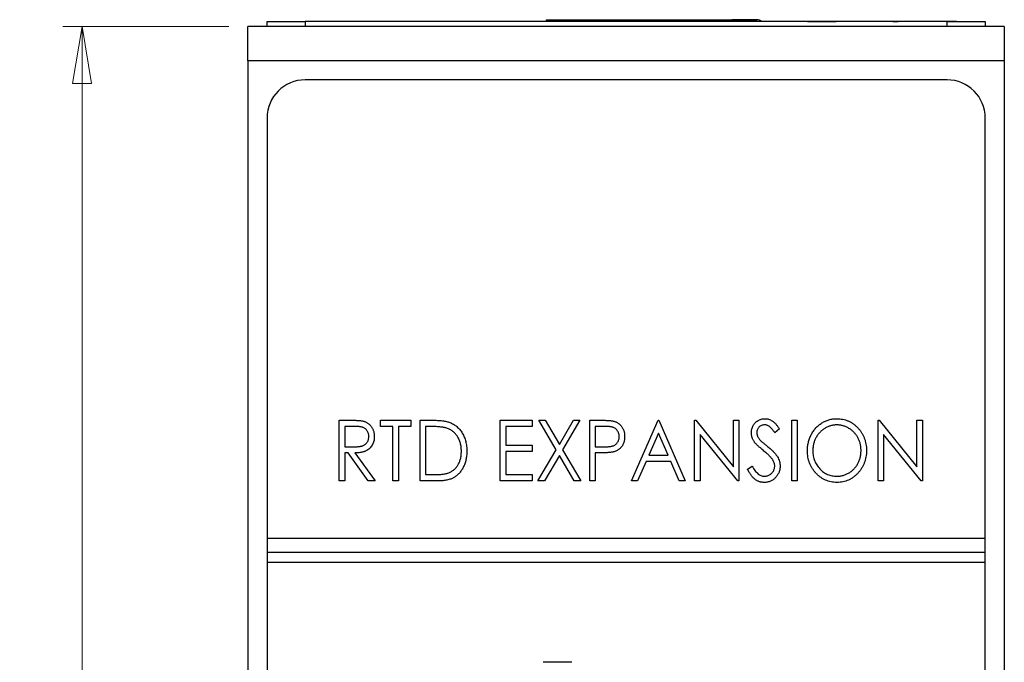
# Paper-space layout 'Sheet2' of a CAD drawing. Header units: millimetres. Extents: x 0 to 420, y 0 to 297.
# Tile 10 of 19: x 89 to 140, y 185 to 219. Entities that reach past the tile are written whole.
import ezdxf

# ---------------------------------------------------------------- set-up
doc = ezdxf.new("R2010")
doc.units = ezdxf.units.MM
doc.styles.add('SLDTEXTSTYLE1', font='TXT', dxfattribs={"width": 0.75})
doc.dimstyles.new('SLDDIMSTYLE1', dxfattribs={"dimtxt": 2.5, "dimasz": 3, "dimexe": 0, "dimexo": 0.0625, "dimtad": 1, "dimdec": 0, "dimrnd": 1e-09, "dimzin": 12, "dimdsep": 46, "dimtxsty": 'SLDTEXTSTYLE1', "dimblk1": 'CLOSED', "dimblk2": 'CLOSED', "dimsah": 1, "dimcen": 0.09, "dimadec": 0, "dimazin": 3, "dimtfac": 1, "dimtofl": 0, "dimtmove": 0, "dimatfit": 3, "dimldrblk": 'CLOSED', "dimfxl": 1, "dimfrac": 2, "dimtolj": 1, "dimtzin": 12, "dimarcsym": 0})

# ---------------------------------------------------------------- blocks, each defined once
blk = doc.blocks.new('_Closed')
at = {"color": 0, "linetype": 'ByBlock', "lineweight": -2}
for p, q in [((-1, 0.166667), (0, 0)), ((-1, 0.166667), (-1, -0.166667)), ((0, 0), (-1, -0.166667)), ((0, 0), (-1, 0))]:
    blk.add_line(p, q, dxfattribs=at)
blk = doc.blocks.new('_D_4')
at = {"color": 7, "linetype": 'Continuous', "lineweight": 0}
for p, q in [((99.462, 218.496), (90.781, 218.496)), ((91.781, 218.496), (91.781, 90.486)), ((99.462, 90.486), (90.781, 90.486))]:
    blk.add_line(p, q, dxfattribs=at)
at = {"color": 7, "linetype": 'Continuous', "lineweight": 18, "xscale": 3, "yscale": 3}
for p, rotation in [((91.781, 218.496, -59.249), 90), ((91.781, 90.486, -59.249), 270)]:
    blk.add_blockref('_Closed', p, dxfattribs=dict(at, rotation=rotation))
at = {"color": 7, "linetype": 'Continuous', "lineweight": 18, "insert": (88.559, 151.72), "char_height": 2.5, "attachment_point": 1, "rotation": 90, "style": 'SLDTEXTSTYLE1'}
blk.add_mtext('128', dxfattribs=at)

psp = doc.layouts.new('Sheet2')

# ---------------------------------------------------------------- linework, layer by layer
at = {"color": 7, "linetype": 'Continuous', "lineweight": 25}
for p, q in [((101.462, 218.496), (101.462, 218.746)), ((101.462, 218.746), (103.462, 218.746)), ((103.462, 218.746), (103.462, 218.496)), ((137.062, 218.746), (103.462, 218.746)), ((109.748, 218.751), (109.748, 218.746)), ((109.816, 218.751), (109.816, 218.746)), ((111.11, 218.751), (109.816, 218.751)), ((111.11, 218.751), (111.11, 218.746)), ((112.462, 218.751), (111.11, 218.751)), ((112.462, 218.751), (112.462, 218.746)), ((112.53, 218.751), (112.53, 218.746)), ((116.091, 218.746), (116.091, 218.845)), ((116.091, 218.845), (127.091, 218.845)), ((116.091, 218.845), (117.291, 218.845)), ((117.291, 218.845), (118.941, 218.845)), ((118.941, 218.845), (125.791, 218.845)), ((127.091, 218.845), (125.791, 218.845)), ((128.352, 218.751), (128.352, 218.746)), ((128.868, 218.751), (128.352, 218.751)), ((128.868, 218.751), (128.868, 218.746)), ((129.221, 218.751), (128.868, 218.751)), ((129.221, 218.751), (129.221, 218.746)), ((129.736, 218.751), (129.221, 218.751)), ((129.736, 218.751), (129.736, 218.746)), ((129.762, 218.751), (131.252, 218.751)), ((129.762, 218.751), (129.762, 218.746)), ((131.348, 218.751), (131.348, 218.746)), ((132.23, 218.751), (132.23, 218.746)), ((132.967, 218.751), (132.967, 218.746)), ((134.062, 218.751), (132.967, 218.751)), ((134.062, 218.751), (134.062, 218.746)), ((134.13, 218.751), (134.13, 218.746)), ((134.226, 218.751), (134.512, 218.751)), ((134.512, 218.751), (134.512, 218.746)), ((134.848, 218.751), (134.848, 218.746)), ((134.916, 218.751), (134.916, 218.746)), ((137.562, 218.751), (134.916, 218.751)), ((137.062, 218.496), (137.062, 218.746)), ((137.062, 218.746), (139.062, 218.746)), ((137.562, 218.751), (137.562, 218.746)), ((137.63, 218.751), (137.63, 218.746)), ((139.062, 218.746), (139.062, 218.496)), ((140.062, 218.496), (100.462, 218.496)), ((100.462, 216.696), (100.462, 218.496)), ((140.062, 218.496), (140.062, 216.696)), ((140.062, 216.696), (100.462, 216.696)), ((100.462, 216.696), (100.462, 160.291)), ((140.062, 216.696), (140.062, 160.291)), ((137.062, 215.696), (103.462, 215.696)), ((101.462, 213.696), (101.462, 191.696)), ((139.062, 191.696), (139.062, 213.696)), ((105.247, 194.696), (105.247, 197.871)), ((105.247, 197.871), (105.831, 197.871)), ((105.532, 197.545), (105.532, 196.487)), ((106.06, 197.545), (105.532, 197.545)), ((107.405, 197.545), (107.405, 197.871)), ((107.405, 197.871), (108.992, 197.871)), ((108.056, 197.545), (107.405, 197.545)), ((108.056, 194.696), (108.056, 197.545)), ((108.992, 197.545), (108.341, 197.545)), ((108.341, 197.545), (108.341, 194.696)), ((108.992, 197.871), (108.992, 197.545)), ((109.481, 194.696), (109.481, 197.871)), ((109.481, 197.871), (110.082, 197.871)), ((109.971, 197.545), (109.766, 197.545)), ((109.766, 197.545), (109.766, 195.022)), ((113.673, 197.871), (115.342, 197.871)), ((113.673, 194.696), (113.673, 197.871)), ((115.342, 197.545), (113.958, 197.545)), ((113.958, 197.545), (113.958, 196.568)), ((115.342, 197.871), (115.342, 197.545)), ((115.688, 197.871), (116.025, 197.871)), ((116.599, 196.318), (115.688, 197.871)), ((116.025, 197.871), (116.767, 196.605)), ((116.767, 196.605), (117.509, 197.871)), ((117.846, 197.871), (116.936, 196.318)), ((117.509, 197.871), (117.846, 197.871)), ((118.355, 197.871), (118.938, 197.871)), ((118.355, 194.696), (118.355, 197.871)), ((119.169, 197.545), (118.639, 197.545)), ((118.639, 197.545), (118.639, 196.487)), ((120.553, 194.696), (121.937, 197.871)), ((121.937, 197.871), (121.977, 197.871)), ((121.977, 197.871), (123.361, 194.696)), ((123.85, 194.696), (123.85, 197.871)), ((123.85, 197.871), (123.909, 197.871)), ((123.909, 197.871), (125.885, 195.433)), ((125.885, 195.433), (125.885, 197.871)), ((125.885, 197.871), (126.17, 197.871)), ((126.17, 197.871), (126.17, 194.696)), ((128.938, 197.871), (129.223, 197.871)), ((128.938, 194.696), (128.938, 197.871)), ((129.223, 197.871), (129.223, 194.696)), ((133.456, 194.696), (133.456, 197.871)), ((133.456, 197.871), (133.516, 197.871)), ((133.516, 197.871), (135.491, 195.433)), ((135.491, 195.433), (135.491, 197.871)), ((135.491, 197.871), (135.776, 197.871)), ((135.776, 197.871), (135.776, 194.696)), ((121.957, 197.195), (121.453, 196.039)), ((122.461, 196.039), (121.957, 197.195)), ((126.105, 194.696), (124.135, 197.128)), ((124.135, 197.128), (124.135, 194.696)), ((128.287, 197.415), (128.046, 197.22)), ((135.711, 194.696), (133.741, 197.128)), ((133.741, 197.128), (133.741, 194.696)), ((105.532, 196.487), (106.048, 196.482)), ((113.958, 196.568), (115.342, 196.568)), ((115.342, 196.568), (115.342, 196.243)), ((118.639, 196.487), (119.146, 196.48)), ((105.532, 196.161), (105.532, 194.696)), ((105.703, 196.161), (105.532, 196.161)), ((106.76, 194.696), (105.703, 196.161)), ((106.062, 196.161), (107.12, 194.696)), ((115.342, 196.243), (113.958, 196.243)), ((113.958, 196.243), (113.958, 195.022)), ((115.648, 194.696), (116.599, 196.318)), ((116.767, 196.031), (115.984, 194.696)), ((117.55, 194.696), (116.767, 196.031)), ((116.936, 196.318), (117.886, 194.696)), ((118.85, 196.161), (118.639, 196.161)), ((118.639, 196.161), (118.639, 194.696)), ((121.453, 196.039), (122.461, 196.039)), ((121.311, 195.713), (120.867, 194.696)), ((122.603, 195.713), (121.311, 195.713)), ((123.046, 194.696), (122.603, 195.713)), ((126.618, 195.308), (126.869, 195.469)), ((109.766, 195.022), (110.101, 195.022)), ((113.958, 195.022), (115.342, 195.022)), ((115.342, 195.022), (115.342, 194.696)), ((105.532, 194.696), (105.247, 194.696)), ((107.12, 194.696), (106.76, 194.696)), ((108.341, 194.696), (108.056, 194.696)), ((110.403, 194.696), (109.481, 194.696)), ((115.342, 194.696), (113.673, 194.696)), ((115.984, 194.696), (115.648, 194.696)), ((117.886, 194.696), (117.55, 194.696)), ((118.639, 194.696), (118.355, 194.696)), ((120.867, 194.696), (120.553, 194.696)), ((123.361, 194.696), (123.046, 194.696)), ((124.135, 194.696), (123.85, 194.696)), ((126.17, 194.696), (126.105, 194.696)), ((129.223, 194.696), (128.938, 194.696)), ((133.741, 194.696), (133.456, 194.696)), ((135.776, 194.696), (135.711, 194.696)), ((101.462, 191.696), (139.062, 191.696)), ((101.462, 191.696), (101.462, 190.946)), ((139.062, 190.946), (139.062, 191.696)), ((139.062, 190.946), (101.462, 190.946)), ((101.462, 190.946), (101.462, 190.446)), ((139.062, 190.446), (139.062, 190.946)), ((101.462, 190.446), (139.062, 190.446)), ((101.462, 190.446), (101.462, 95.296)), ((139.062, 95.296), (139.062, 190.446)), ((117.412, 185.196), (115.912, 185.196))]:
    psp.add_line(p, q, dxfattribs=at)
at = {"color": 8, "linetype": 'Continuous', "lineweight": 25}
psp.add_line((127.091, 218.845), (127.091, 218.746), dxfattribs=at)
at = {"color": 7, "linetype": 'Continuous', "lineweight": 25}
for centre, radius, start, end in [((127.091, 218.345), 0.5, 53.329, 90), ((127.091, 218.345), 0.5, 53.3289, 90), ((103.462, 213.696), 2, 90, 180), ((137.062, 213.696), 2, 0, 90)]:
    psp.add_arc(centre, radius, start, end, dxfattribs=at)
for points, knots in [([(126.821, 197.211), (126.822, 197.245), (126.824, 197.311), (126.842, 197.408), (126.87, 197.501), (126.909, 197.588), (126.96, 197.668), (127.019, 197.741), (127.089, 197.803), (127.166, 197.856), (127.25, 197.899), (127.338, 197.93), (127.431, 197.948), (127.494, 197.951), (127.525, 197.952)], [0, 0, 0, 0, 0.088291, 0.174419, 0.258423, 0.342317, 0.425287, 0.506935, 0.587922, 0.670559, 0.753145, 0.834844, 0.916686, 1, 1, 1, 1]), ([(127.525, 197.952), (127.559, 197.951), (127.626, 197.948), (127.725, 197.926), (127.82, 197.889), (127.896, 197.847), (127.955, 197.805), (128.001, 197.768), (128.047, 197.723), (128.094, 197.674), (128.142, 197.617), (128.19, 197.556), (128.238, 197.487), (128.27, 197.44), (128.287, 197.415)], [0, 0, 0, 0, 0.103822, 0.205919, 0.309231, 0.415653, 0.47222, 0.532858, 0.597819, 0.667857, 0.743177, 0.823448, 0.908942, 1, 1, 1, 1]), ([(129.752, 196.269), (129.753, 196.307), (129.754, 196.382), (129.764, 196.494), (129.779, 196.603), (129.802, 196.711), (129.831, 196.816), (129.866, 196.919), (129.908, 197.02), (129.956, 197.119), (130.009, 197.214), (130.068, 197.303), (130.13, 197.389), (130.197, 197.468), (130.27, 197.541), (130.347, 197.611), (130.428, 197.674), (130.514, 197.732), (130.602, 197.784), (130.694, 197.828), (130.787, 197.867), (130.882, 197.898), (130.979, 197.922), (131.078, 197.939), (131.178, 197.951), (131.246, 197.952), (131.28, 197.952)], [0, 0, 0, 0, 0.044811, 0.089011, 0.13275, 0.176233, 0.219272, 0.262324, 0.305647, 0.348979, 0.392242, 0.43461, 0.476184, 0.517236, 0.558165, 0.598792, 0.639668, 0.680638, 0.721467, 0.761759, 0.801482, 0.840953, 0.880381, 0.919726, 0.959716, 1, 1, 1, 1]), ([(131.28, 197.952), (131.334, 197.951), (131.441, 197.948), (131.599, 197.925), (131.749, 197.887), (131.894, 197.835), (132.03, 197.766), (132.16, 197.683), (132.283, 197.584), (132.398, 197.472), (132.503, 197.349), (132.594, 197.217), (132.672, 197.079), (132.736, 196.933), (132.785, 196.781), (132.82, 196.622), (132.842, 196.455), (132.844, 196.342), (132.846, 196.285)], [0, 0, 0, 0, 0.064112, 0.12603, 0.186709, 0.24615, 0.305771, 0.366051, 0.427384, 0.490821, 0.554635, 0.61692, 0.678954, 0.740666, 0.803314, 0.866858, 0.932414, 1, 1, 1, 1]), ([(105.831, 197.871), (105.87, 197.871), (105.945, 197.87), (106.052, 197.869), (106.149, 197.865), (106.237, 197.861), (106.315, 197.854), (106.383, 197.848), (106.441, 197.839), (106.476, 197.831), (106.492, 197.828)], [0, 0, 0, 0, 0.176242, 0.33814, 0.484799, 0.617149, 0.734395, 0.837422, 0.92561, 1, 1, 1, 1]), ([(106.794, 197.022), (106.793, 197.048), (106.791, 197.098), (106.776, 197.172), (106.75, 197.242), (106.714, 197.307), (106.671, 197.367), (106.62, 197.418), (106.563, 197.46), (106.51, 197.487), (106.462, 197.504), (106.421, 197.515), (106.374, 197.524), (106.321, 197.532), (106.264, 197.538), (106.2, 197.542), (106.132, 197.545), (106.084, 197.545), (106.06, 197.545)], [0, 0, 0, 0, 0.074206, 0.146692, 0.218332, 0.29067, 0.362618, 0.431553, 0.499554, 0.567987, 0.604677, 0.646293, 0.69288, 0.744014, 0.799888, 0.86174, 0.928424, 1, 1, 1, 1]), ([(106.492, 197.828), (106.513, 197.822), (106.556, 197.811), (106.616, 197.786), (106.674, 197.759), (106.729, 197.726), (106.78, 197.688), (106.829, 197.646), (106.875, 197.6), (106.916, 197.548), (106.955, 197.494), (106.988, 197.435), (107.017, 197.374), (107.04, 197.309), (107.057, 197.242), (107.07, 197.171), (107.078, 197.097), (107.079, 197.047), (107.079, 197.022)], [0, 0, 0, 0, 0.061387, 0.121495, 0.181089, 0.240038, 0.298644, 0.35799, 0.418441, 0.480043, 0.541867, 0.604173, 0.666682, 0.729899, 0.794538, 0.860455, 0.929211, 1, 1, 1, 1]), ([(110.869, 197.456), (110.844, 197.464), (110.792, 197.479), (110.707, 197.496), (110.611, 197.511), (110.505, 197.524), (110.387, 197.533), (110.258, 197.54), (110.118, 197.545), (110.021, 197.545), (109.971, 197.545)], [0, 0, 0, 0, 0.084774, 0.180312, 0.28709, 0.406015, 0.536482, 0.678682, 0.833402, 1, 1, 1, 1]), ([(110.082, 197.871), (110.134, 197.87), (110.235, 197.87), (110.381, 197.865), (110.516, 197.856), (110.64, 197.843), (110.753, 197.828), (110.854, 197.808), (110.945, 197.785), (111, 197.766), (111.026, 197.756)], [0, 0, 0, 0, 0.164344, 0.316794, 0.458147, 0.588563, 0.707492, 0.815269, 0.912897, 1, 1, 1, 1]), ([(111.638, 196.244), (111.638, 196.281), (111.636, 196.354), (111.627, 196.461), (111.611, 196.564), (111.589, 196.663), (111.56, 196.758), (111.525, 196.848), (111.484, 196.935), (111.436, 197.017), (111.383, 197.094), (111.325, 197.165), (111.261, 197.229), (111.193, 197.288), (111.119, 197.34), (111.041, 197.386), (110.957, 197.425), (110.898, 197.446), (110.869, 197.456)], [0, 0, 0, 0, 0.072235, 0.141829, 0.209054, 0.274618, 0.338839, 0.40167, 0.463864, 0.525432, 0.586208, 0.645431, 0.704074, 0.762298, 0.820336, 0.879142, 0.938766, 1, 1, 1, 1]), ([(111.026, 197.756), (111.061, 197.742), (111.129, 197.715), (111.226, 197.663), (111.317, 197.603), (111.404, 197.537), (111.482, 197.462), (111.557, 197.381), (111.624, 197.292), (111.687, 197.196), (111.743, 197.093), (111.791, 196.986), (111.832, 196.874), (111.866, 196.757), (111.891, 196.635), (111.91, 196.509), (111.921, 196.377), (111.922, 196.288), (111.923, 196.243)], [0, 0, 0, 0, 0.059398, 0.117804, 0.175649, 0.233437, 0.291249, 0.349576, 0.409329, 0.470372, 0.532591, 0.595119, 0.658625, 0.723231, 0.789405, 0.857649, 0.927742, 1, 1, 1, 1]), ([(118.938, 197.871), (118.978, 197.871), (119.055, 197.871), (119.166, 197.868), (119.266, 197.864), (119.356, 197.859), (119.436, 197.853), (119.505, 197.845), (119.564, 197.836), (119.6, 197.827), (119.616, 197.823)], [0, 0, 0, 0, 0.1765, 0.339032, 0.485753, 0.61857, 0.735674, 0.838185, 0.926155, 1, 1, 1, 1]), ([(119.901, 197.018), (119.9, 197.043), (119.898, 197.094), (119.883, 197.168), (119.857, 197.239), (119.821, 197.305), (119.778, 197.366), (119.727, 197.417), (119.67, 197.46), (119.616, 197.487), (119.568, 197.504), (119.527, 197.515), (119.48, 197.524), (119.428, 197.532), (119.371, 197.538), (119.308, 197.542), (119.24, 197.545), (119.193, 197.545), (119.169, 197.545)], [0, 0, 0, 0, 0.074091, 0.147068, 0.219176, 0.292487, 0.364821, 0.434086, 0.502842, 0.57172, 0.608354, 0.649905, 0.695817, 0.746872, 0.802658, 0.863186, 0.92915, 1, 1, 1, 1]), ([(119.616, 197.823), (119.637, 197.817), (119.677, 197.805), (119.736, 197.781), (119.792, 197.753), (119.845, 197.721), (119.895, 197.684), (119.942, 197.642), (119.986, 197.596), (120.027, 197.546), (120.065, 197.492), (120.098, 197.435), (120.125, 197.374), (120.147, 197.309), (120.165, 197.242), (120.177, 197.17), (120.185, 197.096), (120.186, 197.045), (120.186, 197.019)], [0, 0, 0, 0, 0.060075, 0.119303, 0.178069, 0.236256, 0.294313, 0.353143, 0.412708, 0.473813, 0.535615, 0.597403, 0.660232, 0.723514, 0.789577, 0.856841, 0.927091, 1, 1, 1, 1]), ([(127.509, 197.627), (127.48, 197.626), (127.425, 197.623), (127.347, 197.6), (127.277, 197.563), (127.217, 197.512), (127.168, 197.451), (127.131, 197.382), (127.11, 197.305), (127.107, 197.252), (127.106, 197.225)], [0, 0, 0, 0, 0.133507, 0.258557, 0.380724, 0.504971, 0.628085, 0.748901, 0.871477, 1, 1, 1, 1]), ([(128.046, 197.22), (128.032, 197.24), (128.006, 197.278), (127.967, 197.332), (127.93, 197.381), (127.894, 197.425), (127.859, 197.463), (127.826, 197.496), (127.795, 197.524), (127.755, 197.554), (127.705, 197.583), (127.642, 197.609), (127.576, 197.624), (127.531, 197.626), (127.509, 197.627)], [0, 0, 0, 0, 0.102557, 0.196911, 0.284395, 0.364416, 0.437215, 0.503536, 0.563602, 0.61645, 0.714669, 0.808954, 0.904132, 1, 1, 1, 1]), ([(131.292, 197.627), (131.265, 197.626), (131.211, 197.626), (131.129, 197.616), (131.049, 197.602), (130.97, 197.583), (130.892, 197.556), (130.815, 197.525), (130.739, 197.488), (130.665, 197.445), (130.594, 197.399), (130.526, 197.347), (130.461, 197.292), (130.401, 197.232), (130.345, 197.169), (130.293, 197.102), (130.246, 197.031), (130.202, 196.956), (130.163, 196.878), (130.129, 196.798), (130.101, 196.715), (130.077, 196.631), (130.06, 196.544), (130.046, 196.455), (130.038, 196.363), (130.037, 196.302), (130.037, 196.271)], [0, 0, 0, 0, 0.039956, 0.079513, 0.119111, 0.158682, 0.198528, 0.238944, 0.279928, 0.321669, 0.363487, 0.405034, 0.446304, 0.487242, 0.528249, 0.569305, 0.611035, 0.653354, 0.695583, 0.737902, 0.780492, 0.823231, 0.866218, 0.910046, 0.954473, 1, 1, 1, 1]), ([(132.561, 196.285), (132.56, 196.316), (132.559, 196.377), (132.552, 196.467), (132.538, 196.555), (132.521, 196.641), (132.496, 196.725), (132.469, 196.806), (132.435, 196.885), (132.396, 196.962), (132.353, 197.035), (132.305, 197.106), (132.253, 197.172), (132.197, 197.234), (132.136, 197.293), (132.072, 197.348), (132.003, 197.399), (131.93, 197.445), (131.855, 197.488), (131.778, 197.525), (131.7, 197.556), (131.621, 197.583), (131.54, 197.602), (131.459, 197.616), (131.376, 197.626), (131.32, 197.626), (131.292, 197.627)], [0, 0, 0, 0, 0.044923, 0.089057, 0.132287, 0.174986, 0.217144, 0.258769, 0.300532, 0.342498, 0.384141, 0.425372, 0.466388, 0.507179, 0.548135, 0.589217, 0.630842, 0.673193, 0.715487, 0.757043, 0.79776, 0.838207, 0.878693, 0.918916, 0.959101, 1, 1, 1, 1]), ([(106.048, 196.482), (106.072, 196.482), (106.118, 196.482), (106.186, 196.486), (106.248, 196.49), (106.306, 196.496), (106.359, 196.505), (106.407, 196.515), (106.45, 196.527), (106.501, 196.545), (106.558, 196.574), (106.619, 196.617), (106.671, 196.67), (106.715, 196.731), (106.751, 196.797), (106.776, 196.869), (106.791, 196.945), (106.793, 196.996), (106.794, 197.022)], [0, 0, 0, 0, 0.068884, 0.133004, 0.192369, 0.247684, 0.298447, 0.344783, 0.387444, 0.426058, 0.498477, 0.568226, 0.638295, 0.709239, 0.781676, 0.852765, 0.925523, 1, 1, 1, 1]), ([(107.079, 197.022), (107.078, 196.98), (107.075, 196.897), (107.054, 196.778), (107.018, 196.666), (106.969, 196.562), (106.906, 196.469), (106.83, 196.387), (106.742, 196.318), (106.659, 196.271), (106.586, 196.24), (106.526, 196.219), (106.461, 196.202), (106.391, 196.187), (106.316, 196.176), (106.236, 196.168), (106.151, 196.162), (106.092, 196.162), (106.062, 196.161)], [0, 0, 0, 0, 0.083484, 0.162613, 0.23918, 0.314494, 0.388385, 0.460717, 0.533791, 0.609022, 0.648239, 0.690365, 0.734562, 0.781635, 0.831635, 0.884694, 0.940506, 1, 1, 1, 1]), ([(119.146, 196.48), (119.171, 196.48), (119.219, 196.48), (119.288, 196.484), (119.352, 196.488), (119.411, 196.494), (119.465, 196.502), (119.513, 196.511), (119.557, 196.524), (119.607, 196.541), (119.664, 196.57), (119.725, 196.612), (119.777, 196.665), (119.822, 196.726), (119.857, 196.793), (119.883, 196.865), (119.898, 196.94), (119.9, 196.992), (119.901, 197.018)], [0, 0, 0, 0, 0.070231, 0.135127, 0.195896, 0.251444, 0.303058, 0.349556, 0.391936, 0.430093, 0.501229, 0.570517, 0.640124, 0.710955, 0.782914, 0.853735, 0.926014, 1, 1, 1, 1]), ([(120.186, 197.019), (120.186, 196.993), (120.185, 196.942), (120.178, 196.867), (120.165, 196.796), (120.149, 196.728), (120.126, 196.664), (120.099, 196.603), (120.068, 196.546), (120.031, 196.492), (119.99, 196.442), (119.945, 196.397), (119.897, 196.355), (119.844, 196.318), (119.789, 196.285), (119.729, 196.257), (119.666, 196.233), (119.622, 196.22), (119.599, 196.213)], [0, 0, 0, 0, 0.072309, 0.141358, 0.208207, 0.272336, 0.335143, 0.396174, 0.456668, 0.516646, 0.575929, 0.634933, 0.693693, 0.752708, 0.811962, 0.873196, 0.935504, 1, 1, 1, 1]), ([(126.978, 196.728), (126.965, 196.747), (126.94, 196.783), (126.908, 196.841), (126.881, 196.9), (126.86, 196.96), (126.843, 197.021), (126.83, 197.083), (126.823, 197.147), (126.822, 197.19), (126.821, 197.211)], [0, 0, 0, 0, 0.130877, 0.257719, 0.382316, 0.506626, 0.628302, 0.751527, 0.87547, 1, 1, 1, 1]), ([(127.106, 197.225), (127.107, 197.208), (127.108, 197.174), (127.116, 197.123), (127.128, 197.073), (127.145, 197.024), (127.17, 196.973), (127.203, 196.922), (127.243, 196.868), (127.274, 196.833), (127.291, 196.814)], [0, 0, 0, 0, 0.110385, 0.220503, 0.3311372, 0.4435848, 0.5631535, 0.6950621, 0.8397617, 1, 1, 1, 1]), ([(127.437, 196.296), (127.408, 196.32), (127.351, 196.366), (127.272, 196.433), (127.202, 196.495), (127.14, 196.551), (127.087, 196.603), (127.042, 196.648), (127.006, 196.689), (126.986, 196.716), (126.978, 196.728)], [0, 0, 0, 0, 0.179535, 0.344506, 0.492131, 0.62464, 0.742099, 0.843179, 0.92954, 1, 1, 1, 1]), ([(127.291, 196.814), (127.297, 196.808), (127.311, 196.793), (127.338, 196.77), (127.373, 196.739), (127.416, 196.703), (127.467, 196.66), (127.527, 196.612), (127.594, 196.557), (127.642, 196.519), (127.667, 196.498)], [0, 0, 0, 0, 0.053039, 0.126288, 0.218872, 0.334457, 0.469409, 0.625738, 0.802267, 1, 1, 1, 1]), ([(127.667, 196.498), (127.698, 196.473), (127.757, 196.425), (127.84, 196.351), (127.917, 196.28), (127.985, 196.211), (128.047, 196.144), (128.1, 196.079), (128.147, 196.017), (128.198, 195.936), (128.249, 195.837), (128.295, 195.717), (128.322, 195.595), (128.325, 195.514), (128.327, 195.474)], [0, 0, 0, 0, 0.093761, 0.181614, 0.264342, 0.341677, 0.41338, 0.479975, 0.541968, 0.599292, 0.705911, 0.807015, 0.904485, 1, 1, 1, 1]), ([(111.923, 196.243), (111.922, 196.204), (111.921, 196.127), (111.913, 196.013), (111.897, 195.902), (111.878, 195.795), (111.85, 195.692), (111.819, 195.592), (111.78, 195.496), (111.736, 195.404), (111.687, 195.317), (111.635, 195.235), (111.579, 195.158), (111.52, 195.089), (111.457, 195.024), (111.39, 194.966), (111.32, 194.914), (111.246, 194.867), (111.166, 194.826), (111.079, 194.791), (110.985, 194.762), (110.883, 194.738), (110.774, 194.719), (110.657, 194.706), (110.532, 194.697), (110.447, 194.696), (110.403, 194.696)], [0, 0, 0, 0, 0.047591, 0.093744, 0.138658, 0.182637, 0.225674, 0.268046, 0.309925, 0.35122, 0.391858, 0.430949, 0.469216, 0.506063, 0.542432, 0.578163, 0.613445, 0.648473, 0.684358, 0.722083, 0.761938, 0.803977, 0.848876, 0.896245, 0.946758, 1, 1, 1, 1]), ([(110.936, 195.102), (110.963, 195.113), (111.016, 195.133), (111.092, 195.169), (111.162, 195.213), (111.23, 195.261), (111.291, 195.317), (111.349, 195.377), (111.403, 195.443), (111.452, 195.515), (111.496, 195.592), (111.534, 195.673), (111.567, 195.758), (111.592, 195.847), (111.613, 195.941), (111.628, 196.038), (111.636, 196.14), (111.637, 196.209), (111.638, 196.244)], [0, 0, 0, 0, 0.059658, 0.118319, 0.176002, 0.23344, 0.290884, 0.349178, 0.408074, 0.468667, 0.53039, 0.592632, 0.655752, 0.720395, 0.787156, 0.855716, 0.926408, 1, 1, 1, 1]), ([(119.599, 196.213), (119.581, 196.209), (119.54, 196.2), (119.474, 196.19), (119.396, 196.181), (119.308, 196.174), (119.209, 196.168), (119.099, 196.164), (118.978, 196.161), (118.894, 196.161), (118.85, 196.161)], [0, 0, 0, 0, 0.075269, 0.165174, 0.268129, 0.385984, 0.51806, 0.664405, 0.825035, 1, 1, 1, 1]), ([(127.942, 195.79), (127.929, 195.808), (127.903, 195.846), (127.858, 195.902), (127.805, 195.962), (127.746, 196.024), (127.678, 196.088), (127.605, 196.155), (127.524, 196.226), (127.466, 196.272), (127.437, 196.296)], [0, 0, 0, 0, 0.092213, 0.193119, 0.303009, 0.423363, 0.552489, 0.69176, 0.840671, 1, 1, 1, 1]), ([(131.304, 194.614), (131.25, 194.616), (131.145, 194.619), (130.991, 194.643), (130.842, 194.68), (130.7, 194.733), (130.565, 194.801), (130.436, 194.885), (130.314, 194.985), (130.199, 195.097), (130.095, 195.22), (130.002, 195.351), (129.925, 195.489), (129.862, 195.633), (129.812, 195.783), (129.777, 195.939), (129.756, 196.102), (129.753, 196.213), (129.752, 196.269)], [0, 0, 0, 0, 0.063524, 0.1248797, 0.1851554, 0.2448328, 0.3046269, 0.3650375, 0.4271695, 0.4912698, 0.5555883, 0.6186682, 0.681008, 0.7429033, 0.8052492, 0.8684741, 0.9332171, 1, 1, 1, 1]), ([(130.037, 196.271), (130.038, 196.225), (130.04, 196.135), (130.058, 196.002), (130.086, 195.876), (130.127, 195.754), (130.179, 195.638), (130.243, 195.528), (130.318, 195.422), (130.404, 195.325), (130.497, 195.235), (130.596, 195.156), (130.701, 195.089), (130.81, 195.035), (130.924, 194.992), (131.043, 194.962), (131.166, 194.943), (131.25, 194.941), (131.292, 194.94)], [0, 0, 0, 0, 0.06753, 0.132738, 0.196163, 0.25879, 0.321017, 0.383435, 0.446363, 0.511011, 0.575079, 0.637133, 0.697793, 0.757163, 0.816573, 0.8765, 0.937463, 1, 1, 1, 1]), ([(131.292, 194.94), (131.321, 194.941), (131.378, 194.941), (131.463, 194.95), (131.546, 194.964), (131.627, 194.984), (131.706, 195.009), (131.785, 195.038), (131.861, 195.075), (131.935, 195.116), (132.007, 195.162), (132.075, 195.213), (132.138, 195.268), (132.198, 195.326), (132.254, 195.389), (132.305, 195.456), (132.353, 195.526), (132.396, 195.601), (132.435, 195.679), (132.469, 195.759), (132.496, 195.842), (132.52, 195.926), (132.538, 196.013), (132.552, 196.102), (132.559, 196.193), (132.56, 196.254), (132.561, 196.285)], [0, 0, 0, 0, 0.041661, 0.082882, 0.123552, 0.164177, 0.204273, 0.24489, 0.285869, 0.327154, 0.368651, 0.40943, 0.450115, 0.490687, 0.531109, 0.572015, 0.613338, 0.655348, 0.697698, 0.739863, 0.781905, 0.824489, 0.86732, 0.910682, 0.954948, 1, 1, 1, 1]), ([(132.846, 196.285), (132.844, 196.228), (132.842, 196.115), (132.82, 195.95), (132.785, 195.791), (132.736, 195.639), (132.673, 195.493), (132.595, 195.355), (132.504, 195.223), (132.399, 195.099), (132.285, 194.986), (132.163, 194.887), (132.036, 194.802), (131.901, 194.734), (131.761, 194.68), (131.614, 194.642), (131.461, 194.619), (131.357, 194.616), (131.304, 194.614)], [0, 0, 0, 0, 0.067668, 0.133292, 0.19714, 0.260013, 0.322488, 0.385059, 0.448295, 0.51269, 0.576673, 0.638498, 0.698729, 0.757967, 0.817157, 0.876594, 0.937343, 1, 1, 1, 1]), ([(126.869, 195.469), (126.891, 195.428), (126.934, 195.348), (127.004, 195.24), (127.078, 195.148), (127.154, 195.073), (127.234, 195.013), (127.316, 194.971), (127.402, 194.945), (127.46, 194.942), (127.489, 194.94)], [0, 0, 0, 0, 0.165307, 0.315251, 0.451801, 0.576089, 0.690151, 0.796612, 0.898685, 1, 1, 1, 1]), ([(127.489, 194.94), (127.514, 194.941), (127.563, 194.942), (127.636, 194.957), (127.706, 194.98), (127.772, 195.013), (127.835, 195.052), (127.889, 195.1), (127.936, 195.153), (127.974, 195.212), (128.005, 195.275), (128.026, 195.341), (128.04, 195.409), (128.041, 195.455), (128.042, 195.478)], [0, 0, 0, 0, 0.086779, 0.172012, 0.257, 0.344091, 0.430347, 0.513787, 0.595624, 0.677565, 0.75969, 0.839996, 0.919133, 1, 1, 1, 1]), ([(128.327, 195.474), (128.327, 195.445), (128.325, 195.389), (128.313, 195.306), (128.295, 195.226), (128.268, 195.149), (128.234, 195.074), (128.192, 195.003), (128.143, 194.934), (128.087, 194.869), (128.025, 194.81), (127.96, 194.758), (127.891, 194.713), (127.819, 194.677), (127.744, 194.649), (127.665, 194.629), (127.583, 194.616), (127.527, 194.615), (127.499, 194.614)], [0, 0, 0, 0, 0.064367, 0.127345, 0.188922, 0.250384, 0.312021, 0.374404, 0.437663, 0.502985, 0.567803, 0.63098, 0.692076, 0.752595, 0.813028, 0.874016, 0.936113, 1, 1, 1, 1]), ([(128.042, 195.478), (128.041, 195.505), (128.038, 195.558), (128.019, 195.637), (127.987, 195.715), (127.957, 195.765), (127.942, 195.79)], [0, 0, 0, 0, 0.2383359, 0.4823109, 0.7331401, 1, 1, 1, 1]), ([(110.101, 195.022), (110.149, 195.022), (110.242, 195.022), (110.375, 195.026), (110.497, 195.032), (110.607, 195.041), (110.706, 195.052), (110.793, 195.065), (110.869, 195.081), (110.915, 195.096), (110.936, 195.102)], [0, 0, 0, 0, 0.172244, 0.3301934, 0.475432, 0.6065481, 0.7244263, 0.8291286, 0.9204072, 1, 1, 1, 1]), ([(127.499, 194.614), (127.477, 194.615), (127.434, 194.616), (127.37, 194.624), (127.306, 194.636), (127.245, 194.654), (127.186, 194.676), (127.127, 194.703), (127.07, 194.736), (127.015, 194.774), (126.961, 194.818), (126.909, 194.868), (126.857, 194.925), (126.807, 194.989), (126.758, 195.059), (126.71, 195.136), (126.662, 195.219), (126.633, 195.278), (126.618, 195.308)], [0, 0, 0, 0, 0.055089, 0.109447, 0.163323, 0.216767, 0.269874, 0.324148, 0.378969, 0.434708, 0.492467, 0.553707, 0.618022, 0.686132, 0.757893, 0.834258, 0.914668, 1, 1, 1, 1])]:
    psp.add_open_spline(points, degree=3, knots=knots, dxfattribs=at)

# ---------------------------------------------------------------- dimensions: what is measured, and where the dimension line sits
at = {"color": 7, "linetype": 'Continuous', "lineweight": 18}
dim = psp.add_linear_dim(base=(91.781, 90.486), p1=(100.462, 218.496), p2=(100.462, 90.486), angle=90, dimstyle='SLDDIMSTYLE1', dxfattribs=at)
dim.commit()
dim.dimension.update_dxf_attribs({"geometry": '_D_4', "text_midpoint": (91.781, 154.491), "dimtype": 160})

doc.saveas('drawing.dxf')
